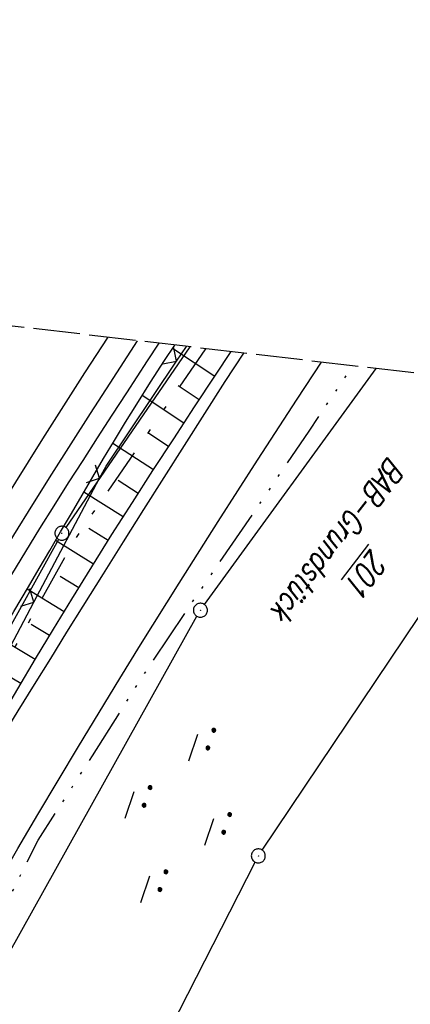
# Model space of a CAD drawing. Extents: x 510637 to 511182, y 471777 to 472747.
# Tile 41 of 42: x 511026 to 511068, y 472642 to 472747. Entities that reach past the tile are written whole.
import ezdxf

# ---------------------------------------------------------------- set-up
doc = ezdxf.new("R2010")
doc.units = 0
doc.header["$LTSCALE"] = 10
doc.header["$MEASUREMENT"] = 0
for name, pattern in [('ACAD_ISO14W100', [25.5, 12, -3, 0.5, -3, 0.5, -3, 0.5, -3]), ('LT00', [0]), ('LT09', [0.54, 0.2, -0.1, 0.02, -0.1, 0.02, -0.1]), ('LT14', [0.6, 0.5, -0.1])]:
    doc.linetypes.add(name, pattern=pattern)
doc.layers.get('0').update_dxf_attribs({"linetype": 'LT00'})
doc.layers.add('-BLATT_94-RAND', color=7, linetype='LT14', plot=False)
for name, color, linetype in [('DFK_AB_FLNR', 7, 'Continuous'), ('DFK_AB_L', 21, 'LT00'), ('DFK_AB_P', 7, 'LT00'), ('DFK_NUTZUNG', 250, 'LT00'), ('GEMARKUNGSGRENZE', 3, 'LT09'), ('TELEKOM', 210, 'ACAD_ISO14W100'), ('V93_AFBR_BAB', 250, 'LT00'), ('V93_BOESCH', 250, 'LT00'), ('V93_BOSCHUNG', 250, 'LT00'), ('V93_GRABEN', 250, 'LT00'), ('V93_LD_MARK', 250, 'LT00'), ('V93_ZAUN', 40, 'LT00'), ('V94_AFBR_BAB', 250, 'LT00'), ('V94_BOESCH', 250, 'LT00'), ('V94_BOSCHUNG', 250, 'LT00'), ('V94_GRABEN', 250, 'LT00'), ('V94_LD_MARK', 250, 'LT00'), ('V94_ZAUN', 40, 'LT00')]:
    doc.layers.add(name, color=color, linetype=linetype)
doc.styles.get("Standard").update_dxf_attribs({"font": 'romans.shx'})

# ---------------------------------------------------------------- blocks, each defined once
blk = doc.blocks.new('SYMB0003')
at = {"color": 0, "linetype": 'ByBlock'}
for p, q in [((-0.015712, 0), (0.010166, 0.012015)), ((0, -0.021257), (-0.015712, 0)), ((0.010166, 0.012015), (0, -0.021257))]:
    blk.add_line(p, q, dxfattribs=at)
for points in [[(-0.031395, 0.499013), (-0.093691, 0.491144), (-0.154509, 0.475528), (-0.21289, 0.452414), (-0.267913, 0.422164), (-0.318712, 0.385257), (-0.364484, 0.342274), (-0.404509, 0.293893), (-0.438154, 0.240877), (-0.464888, 0.184062), (-0.484292, 0.124345), (-0.496058, 0.062667), (-0.5, 0)], [(-0.5, 0), (-0.496058, -0.062667), (-0.484292, -0.124345), (-0.464888, -0.184062), (-0.438154, -0.240877), (-0.404509, -0.293893), (-0.364485, -0.342274), (-0.318712, -0.385257), (-0.267914, -0.422164), (-0.21289, -0.452414), (-0.154509, -0.475529), (-0.093691, -0.491144), (-0.031395, -0.499014), (0.031395, -0.499014)], [(0.5, 0), (0.496057, 0.062667), (0.484292, 0.124345), (0.464888, 0.184062), (0.438153, 0.240877), (0.404509, 0.293893), (0.364484, 0.342274), (0.318712, 0.385257), (0.267913, 0.422164), (0.21289, 0.452414), (0.154509, 0.475528), (0.093691, 0.491144), (0.031395, 0.499013), (-0.031395, 0.499013)], [(0.031395, -0.499014), (0.093691, -0.491144), (0.154509, -0.475529), (0.21289, -0.452414), (0.267914, -0.422164), (0.318712, -0.385257), (0.364485, -0.342274), (0.404509, -0.293893), (0.438154, -0.240877), (0.464889, -0.184062), (0.484292, -0.124345), (0.496058, -0.062667), (0.5, 0)]]:
    blk.add_lwpolyline(points, dxfattribs=at)
blk = doc.blocks.new('SYMB0024')
at = {"color": 0, "linetype": 'ByBlock'}
for p, q in [((-0.5, 0.5), (0, 0)), ((0, 0), (0.5, 0.5))]:
    blk.add_line(p, q, dxfattribs=at)
blk = doc.blocks.new('SYMB7270')
at = {"color": 0, "linetype": 'ByBlock'}
for p, q in [((-0.215, 0.537919), (-0.215, 0.512081)), ((-0.21, 0.507895), (-0.21, 0.542105)), ((-0.205, 0.544164), (-0.205, 0.505836)), ((-0.2, 0.505204), (-0.2, 0.544796)), ((-0.195, 0.544164), (-0.195, 0.505836)), ((-0.19, 0.507895), (-0.19, 0.542105)), ((-0.185, 0.537919), (-0.185, 0.512081)), ((-0.015, 0.537919), (-0.015, 0.512081)), ((-0.01, 0.507895), (-0.01, 0.542105)), ((-0.005, 0.544164), (-0.005, 0.505836)), ((0, 0.505204), (0, 0.544796)), ((0.005, 0.544164), (0.005, 0.505836)), ((0.01, 0.507895), (0.01, 0.542105)), ((0.015, 0.537919), (0.015, 0.512081)), ((-0.18, 0.524874), (-0.18, 0.525146)), ((0.02, 0.524874), (0.02, 0.525146)), ((-0.1, 0.375), (0.2, 0.375)), ((-1.015, 0.087919), (-1.015, 0.062081)), ((-1.01, 0.057894), (-1.01, 0.092105)), ((-1.005, 0.094164), (-1.005, 0.055836)), ((-1, 0.055203), (-1, 0.094796)), ((-0.995, 0.094164), (-0.995, 0.055836)), ((-0.99, 0.057894), (-0.99, 0.092105)), ((-0.985, 0.087919), (-0.985, 0.062081)), ((-0.98, 0.074874), (-0.98, 0.075145)), ((-0.815, 0.087919), (-0.815, 0.062081)), ((-0.81, 0.057894), (-0.81, 0.092105)), ((-0.805, 0.094164), (-0.805, 0.055836)), ((-0.8, 0.055203), (-0.8, 0.094796)), ((-0.795, 0.094164), (-0.795, 0.055836)), ((-0.79, 0.057894), (-0.79, 0.092105)), ((-0.785, 0.087919), (-0.785, 0.062081)), ((-0.78, 0.074874), (-0.78, 0.075145)), ((0.585, 0.087919), (0.585, 0.062081)), ((0.59, 0.057895), (0.59, 0.092105)), ((0.595, 0.094164), (0.595, 0.055836)), ((0.6, 0.055204), (0.6, 0.094796)), ((0.605, 0.094164), (0.605, 0.055836)), ((0.61, 0.057895), (0.61, 0.092105)), ((0.615, 0.087919), (0.615, 0.062081)), ((0.62, 0.074874), (0.62, 0.075146)), ((0.785, 0.087919), (0.785, 0.062081)), ((0.79, 0.057895), (0.79, 0.092105)), ((0.795, 0.094164), (0.795, 0.055836)), ((0.8, 0.055204), (0.8, 0.094796)), ((0.805, 0.094164), (0.805, 0.055836)), ((0.81, 0.057895), (0.81, 0.092105)), ((0.815, 0.087919), (0.815, 0.062081)), ((0.82, 0.074874), (0.82, 0.075146)), ((-0.9, -0.075), (-0.6, -0.075)), ((0.7, -0.075), (1, -0.075)), ((-0.215, -0.362081), (-0.215, -0.387919)), ((-0.21, -0.392105), (-0.21, -0.357895)), ((-0.205, -0.355836), (-0.205, -0.394164)), ((-0.2, -0.394796), (-0.2, -0.355204)), ((-0.195, -0.355836), (-0.195, -0.394164)), ((-0.19, -0.392105), (-0.19, -0.357895)), ((-0.185, -0.362081), (-0.185, -0.387919)), ((-0.18, -0.375126), (-0.18, -0.374855)), ((-0.015, -0.362081), (-0.015, -0.387919)), ((-0.01, -0.392105), (-0.01, -0.357895)), ((-0.005, -0.355836), (-0.005, -0.394164)), ((0, -0.394796), (0, -0.355204)), ((0.005, -0.355836), (0.005, -0.394164)), ((0.01, -0.392105), (0.01, -0.357895)), ((0.015, -0.362081), (0.015, -0.387919)), ((0.02, -0.375126), (0.02, -0.374855)), ((-0.1, -0.525), (0.2, -0.525))]:
    blk.add_line(p, q, dxfattribs=at)
for points in [[(-0.18, 0.525), (-0.181981, 0.533678), (-0.18753, 0.540637), (-0.19555, 0.544499), (-0.20445, 0.544499), (-0.21247, 0.540637), (-0.218019, 0.533678), (-0.22, 0.525), (-0.218019, 0.516322), (-0.21247, 0.509363), (-0.20445, 0.505501), (-0.19555, 0.505501), (-0.18753, 0.509363), (-0.181981, 0.516322), (-0.18, 0.525)], [(-0.01247, 0.540637), (-0.018019, 0.533678), (-0.02, 0.525), (-0.018019, 0.516322), (-0.01247, 0.509363), (-0.00445, 0.505501)], [(0.00445, 0.544499), (-0.00445, 0.544499), (-0.01247, 0.540637)], [(0.02, 0.525), (0.018019, 0.533678), (0.01247, 0.540637), (0.00445, 0.544499)], [(-0.00445, 0.505501), (0.00445, 0.505501), (0.01247, 0.509363), (0.018019, 0.516322), (0.02, 0.525)], [(-0.98, 0.075), (-0.981981, 0.083678), (-0.98753, 0.090637), (-0.99555, 0.094498), (-1.00445, 0.094498), (-1.01247, 0.090637), (-1.018019, 0.083678), (-1.02, 0.075), (-1.018019, 0.066322), (-1.01247, 0.059363), (-1.00445, 0.055501), (-0.99555, 0.055501), (-0.98753, 0.059363), (-0.981981, 0.066322), (-0.98, 0.075)], [(-0.78, 0.075), (-0.781981, 0.083678), (-0.78753, 0.090637), (-0.79555, 0.094498), (-0.80445, 0.094498), (-0.81247, 0.090637), (-0.818019, 0.083678), (-0.82, 0.075), (-0.818019, 0.066322), (-0.81247, 0.059363), (-0.80445, 0.055501), (-0.79555, 0.055501), (-0.78753, 0.059363), (-0.781981, 0.066322), (-0.78, 0.075)], [(0.62, 0.075), (0.618019, 0.083678), (0.61247, 0.090637), (0.60445, 0.094499), (0.59555, 0.094499), (0.58753, 0.090637), (0.581981, 0.083678), (0.58, 0.075), (0.581981, 0.066322), (0.58753, 0.059363), (0.59555, 0.055501), (0.60445, 0.055501), (0.61247, 0.059363), (0.618019, 0.066322), (0.62, 0.075)], [(0.82, 0.075), (0.818019, 0.083678), (0.81247, 0.090637), (0.80445, 0.094499), (0.79555, 0.094499), (0.78753, 0.090637), (0.781981, 0.083678), (0.78, 0.075), (0.781981, 0.066322), (0.78753, 0.059363), (0.79555, 0.055501), (0.80445, 0.055501), (0.81247, 0.059363), (0.818019, 0.066322), (0.82, 0.075)], [(-0.18, -0.375), (-0.181981, -0.366322), (-0.18753, -0.359363), (-0.19555, -0.355501), (-0.20445, -0.355501), (-0.21247, -0.359363), (-0.218019, -0.366322), (-0.22, -0.375), (-0.218019, -0.383678), (-0.21247, -0.390637), (-0.20445, -0.394499), (-0.19555, -0.394499), (-0.18753, -0.390637), (-0.181981, -0.383678), (-0.18, -0.375)], [(-0.01247, -0.359363), (-0.018019, -0.366322), (-0.02, -0.375), (-0.018019, -0.383678), (-0.01247, -0.390637), (-0.00445, -0.394499)], [(0.00445, -0.355501), (-0.00445, -0.355501), (-0.01247, -0.359363)], [(-0.00445, -0.394499), (0.00445, -0.394499), (0.01247, -0.390637), (0.018019, -0.383678), (0.02, -0.375)], [(0.02, -0.375), (0.018019, -0.366322), (0.01247, -0.359363), (0.00445, -0.355501)]]:
    blk.add_lwpolyline(points, dxfattribs=at)

msp = doc.modelspace()

# ---------------------------------------------------------------- linework, layer by layer
at = {"layer": '-BLATT_94-RAND'}
msp.add_lwpolyline([(510744.52, 472747.01), (510637.26, 471828.25), (511074.29, 471777.23), (511181.55, 472695.99), (510744.52, 472747.01)], dxfattribs=at)
at = {"layer": 'DFK_AB_L'}
for p, q in [((511044.35, 472712.01), (511031.07, 472692.68)), ((511045.92, 472684.43), (511064.28, 472709.68)), ((511030.29, 472691.4), (510995.43, 472628.67)), ((511052.1, 472658.15), (511074.02, 472690.79)), ((511010.09, 472620.52), (511045.11, 472683.17)), ((511038.36, 472631.45), (511051.34, 472656.86))]:
    msp.add_line(p, q, dxfattribs=at)
at = {"layer": 'GEMARKUNGSGRENZE', "ltscale": 2.5, "flags": 128}
msp.add_lwpolyline([(511046.03, 472711.81), (511031.93, 472691.27), (510996.41, 472627.33), (510946.88, 472521.12), (510931.14, 472471.16), (510904.27, 472356.96), (510903.97, 472355.51), (510901.21, 472342.3), (510941.59, 472335.04), (510971, 472327.67), (510993.45, 472322.39), (511002.82, 472295.22), (510981.46, 472288.09), (510979.08, 472252.27), (510975.29, 472194.98), (510973.33, 472186.4), (510968.72, 472165.9), (510952.99, 472136.27), (510921.26, 472097.63), (510905.04, 472075.84), (510893.26, 472050.56), (510892, 472047.86), (510887.62, 472022.35), (510889.46, 471975.29), (510899.31, 471911.87), (510912.91, 471849.01), (510924.68, 471794.7)], dxfattribs=at)
at = {"layer": 'TELEKOM', "ltscale": 0.05, "flags": 128}
msp.add_lwpolyline([(510962.47, 472350.13), (510965.72, 472353.73), (510968.65, 472357.09), (510966.89, 472358.76), (510964.96, 472360.79), (510963.38, 472362.62), (510961.16, 472365.44), (510958.36, 472369.71), (510956.81, 472372.66), (510955.4, 472376.3), (510954.46, 472378.6), (510953.27, 472382.49), (510952.4, 472386.28), (510951.56, 472391.28), (510951.37, 472393.02), (510951.21, 472394.82), (510951.11, 472397.93), (510950.76, 472402.94), (510950.34, 472407.88), (510949.95, 472413.34), (510950.59, 472414.01), (510952.27, 472415.52), (510953.52, 472416.87), (510953.3, 472423.32), (510953.18, 472428.17), (510953.1, 472431.49), (510952.99, 472436.04), (510952.87, 472440.34), (510952.59, 472443.98), (510952.19, 472450.05), (510952.15, 472464.55), (510952.43, 472470.43), (510952.59, 472472.37), (510952.87, 472474.9), (510953.02, 472476.41), (510953.86, 472481.93), (510954.42, 472485.53), (510955.01, 472488.81), (510955.68, 472492.27), (510957.11, 472499.08), (510957.74, 472502.15), (510958.66, 472505.51), (510959.93, 472510.35), (510961.11, 472514.23), (510962.54, 472519.22), (510964.13, 472525.05), (510968.69, 472538.33), (510971.78, 472546.75), (510974.27, 472553.08), (510975.98, 472557.89), (510979.47, 472566.12), (510985.49, 472580.31), (510988.11, 472585.54), (510992.34, 472593.39), (511000.33, 472608.22), (511008.93, 472623.49), (511012.76, 472630.15), (511016.98, 472637.21), (511020.44, 472643.2), (511022.02, 472646.24), (511024.13, 472651.25), (511028.1, 472659.23), (511033.92, 472668.24), (511039.2, 472676.62), (511044.42, 472684.4), (511051.03, 472694.02), (511057.11, 472702.99), (511061.74, 472709.89), (511061.8, 472709.97)], dxfattribs=at)
at = {"layer": 'V93_AFBR_BAB'}
for points in [[(511003.65, 472654.94), (511003.91, 472655.41), (511006.22, 472659.46), (511008.55, 472663.5), (511010.89, 472667.54), (511012.95, 472671.06), (511015.03, 472674.59), (511017.12, 472678.1), (511019.22, 472681.61), (511021.33, 472685.11), (511023.47, 472688.59), (511025.49, 472691.87), (511027.52, 472695.13), (511029.57, 472698.39), (511031.64, 472701.63), (511033.71, 472704.87), (511035.8, 472708.11), (511038.76, 472712.66)], [(511011.73, 472648.72), (511012.96, 472650.94), (511014.46, 472653.6), (511015.97, 472656.25), (511017.49, 472658.9), (511019.16, 472661.75), (511020.84, 472664.59), (511022.54, 472667.42), (511024.25, 472670.24), (511025.97, 472673.05), (511027.71, 472675.86), (511029.45, 472678.67), (511031.19, 472681.47), (511032.94, 472684.27), (511035.1, 472687.71), (511037.26, 472691.15), (511039.42, 472694.59), (511041.59, 472698.03), (511043.76, 472701.46), (511045.95, 472704.88), (511048.14, 472708.3), (511050.12, 472711.34)], [(511017.79, 472644.07), (511019, 472646.25), (511021.38, 472650.45), (511023.78, 472654.64), (511025.92, 472658.31), (511028.07, 472661.97), (511030.24, 472665.61), (511032.43, 472669.25), (511034.63, 472672.88), (511036.85, 472676.5), (511039.08, 472680.11), (511043.21, 472686.72), (511047.37, 472693.31), (511051.58, 472699.87), (511055.83, 472706.4), (511058.44, 472710.36)]]:
    msp.add_lwpolyline(points, dxfattribs=at)
at = {"layer": 'V93_BOESCH'}
msp.add_lwpolyline([(511010.87, 472649.38), (511011.36, 472650.25), (511013.08, 472653.27), (511014.8, 472656.29), (511016.53, 472659.3), (511018.39, 472662.53), (511020.26, 472665.76), (511022.13, 472668.99), (511024.02, 472672.21), (511025.92, 472675.42), (511027.83, 472678.62), (511029.76, 472681.81), (511031.7, 472685), (511033.85, 472688.46), (511036.01, 472691.91), (511038.2, 472695.34), (511040.4, 472698.77), (511042.62, 472702.18), (511044.86, 472705.59), (511047.1, 472708.99), (511048.77, 472711.49)], dxfattribs=at)
at = {"layer": 'V93_BOSCHUNG'}
for p, q in [((511047.01, 472708.85), (511042.49, 472711.84)), ((511045.36, 472706.34), (511043.11, 472707.83)), ((511043.71, 472703.85), (511039.24, 472706.79)), ((511042.08, 472701.34), (511039.86, 472702.79)), ((511040.45, 472698.84), (511036.09, 472701.66)), ((511038.83, 472696.32), (511036.69, 472697.7)), ((511037.22, 472693.8), (511033.01, 472696.47)), ((511035.62, 472691.28), (511033.55, 472692.58)), ((511034.03, 472688.75), (511029.97, 472691.27)), ((511032.45, 472686.21), (511030.45, 472687.44)), ((511030.88, 472683.66), (511026.93, 472686.08)), ((511029.33, 472681.11), (511027.36, 472682.3)), ((511027.79, 472678.55), (511023.84, 472680.91)), ((511026.25, 472675.98), (511024.27, 472677.16))]:
    msp.add_line(p, q, dxfattribs=at)
at = {"layer": 'V93_GRABEN'}
for points in [[(511041.03, 472712.4), (511039.79, 472710.51), (511037.57, 472707.1), (511036, 472704.69), (511034.44, 472702.28), (511032.88, 472699.86), (511031.33, 472697.44), (511029.79, 472695.01), (511028.26, 472692.57), (511026.75, 472690.12), (511025.25, 472687.66), (511023.85, 472685.31), (511022.46, 472682.95), (511021.09, 472680.58), (511019.73, 472678.21), (511018.38, 472675.83), (511017.04, 472673.44), (511015.7, 472671.05), (511014.37, 472668.66), (511013.04, 472666.26)], [(511014.42, 472665.52), (511016.01, 472668.11), (511017.61, 472670.7), (511019.2, 472673.29), (511020.79, 472675.89), (511022.37, 472678.48), (511023.95, 472681.09), (511025.51, 472683.69), (511027.07, 472686.31), (511028.22, 472688.27), (511029.37, 472690.23), (511030.51, 472692.2), (511031.66, 472694.17), (511032.81, 472696.13), (511033.96, 472698.09), (511035.12, 472700.05), (511036.29, 472702), (511037.47, 472703.94), (511038.67, 472705.87), (511040.15, 472708.21), (511041.65, 472710.54), (511042.73, 472712.2)]]:
    msp.add_lwpolyline(points, dxfattribs=at)
at = {"layer": 'V93_LD_MARK'}
msp.add_lwpolyline([(511035.56, 472713.03), (511033.08, 472709.21), (511028.57, 472702.16), (511024.13, 472695.07), (511019.74, 472687.96), (511015.4, 472680.8), (511011.12, 472673.62), (511006.9, 472666.4), (511002.74, 472659.15), (511001.36, 472656.7)], dxfattribs=at)
at = {"layer": 'V93_ZAUN'}
for p, q in [((511027.66, 472684.69), (511034.69, 472697.94)), ((511020.62, 472671.44), (511027.66, 472684.69))]:
    msp.add_line(p, q, dxfattribs=at)
msp.add_lwpolyline([(511034.69, 472697.94), (511035.39, 472699.25), (511042.93, 472710.46)], dxfattribs=at)
at = {"layer": 'V94_AFBR_BAB'}
for points in [[(510994.31, 472638.06), (510996.82, 472642.68), (510999.35, 472647.28), (511001.62, 472651.35), (511003.91, 472655.41), (511006.22, 472659.46), (511008.55, 472663.5), (511010.89, 472667.54), (511012.95, 472671.06), (511015.03, 472674.59), (511017.12, 472678.1), (511019.22, 472681.61), (511021.33, 472685.11), (511023.47, 472688.59), (511025.49, 472691.87), (511027.52, 472695.13), (511029.57, 472698.39), (511031.64, 472701.63), (511033.71, 472704.87), (511035.8, 472708.11), (511038.76, 472712.66)], [(511025.97, 472673.05), (511027.71, 472675.86), (511029.45, 472678.67), (511031.19, 472681.47), (511032.94, 472684.27), (511035.1, 472687.71), (511037.26, 472691.15), (511039.42, 472694.59), (511041.59, 472698.03), (511043.76, 472701.46), (511045.95, 472704.88), (511048.14, 472708.3), (511050.12, 472711.34)], [(511014.32, 472637.81), (511016.65, 472642.03), (511019, 472646.25), (511021.38, 472650.45), (511023.78, 472654.64), (511025.92, 472658.31), (511028.07, 472661.97), (511030.24, 472665.61), (511032.43, 472669.25), (511034.63, 472672.88), (511036.85, 472676.5), (511039.08, 472680.11), (511043.21, 472686.72), (511047.37, 472693.31), (511051.58, 472699.87), (511055.83, 472706.4), (511058.44, 472710.36)]]:
    msp.add_lwpolyline(points, dxfattribs=at)
at = {"layer": 'V94_BOESCH'}
msp.add_lwpolyline([(511006.28, 472641.16), (511007.96, 472644.2), (511009.66, 472647.23), (511011.36, 472650.25), (511013.08, 472653.27), (511014.8, 472656.29), (511016.53, 472659.3), (511018.39, 472662.53), (511020.26, 472665.76), (511022.13, 472668.99), (511024.02, 472672.21), (511025.92, 472675.42), (511027.83, 472678.62), (511029.76, 472681.81), (511031.7, 472685), (511033.85, 472688.46), (511036.01, 472691.91), (511038.2, 472695.34), (511040.4, 472698.77), (511042.62, 472702.18), (511044.86, 472705.59), (511047.1, 472708.99), (511048.77, 472711.49)], dxfattribs=at)
at = {"layer": 'V94_BOSCHUNG'}
for p, q in [((511047.01, 472708.85), (511042.49, 472711.84)), ((511045.36, 472706.34), (511043.11, 472707.83)), ((511043.71, 472703.85), (511039.24, 472706.79)), ((511042.08, 472701.34), (511039.86, 472702.79)), ((511040.45, 472698.84), (511036.09, 472701.66)), ((511038.83, 472696.32), (511036.69, 472697.7)), ((511037.22, 472693.8), (511033.01, 472696.47)), ((511035.62, 472691.28), (511033.55, 472692.58)), ((511034.03, 472688.75), (511029.97, 472691.27)), ((511032.45, 472686.21), (511030.45, 472687.44)), ((511030.88, 472683.66), (511026.93, 472686.08)), ((511029.33, 472681.11), (511027.36, 472682.3)), ((511027.79, 472678.55), (511023.84, 472680.91)), ((511026.25, 472675.98), (511024.27, 472677.16))]:
    msp.add_line(p, q, dxfattribs=at)
at = {"layer": 'V94_GRABEN'}
for points in [[(511041.03, 472712.4), (511039.79, 472710.51), (511037.57, 472707.1), (511036, 472704.69), (511034.44, 472702.28), (511032.88, 472699.86), (511031.33, 472697.44), (511029.79, 472695.01), (511028.26, 472692.57), (511026.75, 472690.12), (511025.25, 472687.66), (511023.85, 472685.31), (511022.46, 472682.95), (511021.09, 472680.58), (511019.73, 472678.21), (511018.38, 472675.83), (511017.04, 472673.44), (511015.7, 472671.05), (511014.37, 472668.66), (511013.04, 472666.26)], [(511014.42, 472665.52), (511016.01, 472668.11), (511017.61, 472670.7), (511019.2, 472673.29), (511020.79, 472675.89), (511022.37, 472678.48), (511023.95, 472681.09), (511025.51, 472683.69), (511027.07, 472686.31), (511028.22, 472688.27), (511029.37, 472690.23), (511030.51, 472692.2), (511031.66, 472694.17), (511032.81, 472696.13), (511033.96, 472698.09), (511035.12, 472700.05), (511036.29, 472702), (511037.47, 472703.94), (511038.67, 472705.87), (511040.15, 472708.21), (511041.65, 472710.54), (511042.73, 472712.2)]]:
    msp.add_lwpolyline(points, dxfattribs=at)
at = {"layer": 'V94_LD_MARK'}
msp.add_lwpolyline([(511035.56, 472713.03), (511033.08, 472709.21), (511028.57, 472702.16), (511024.13, 472695.07), (511019.74, 472687.96), (511015.4, 472680.8), (511011.12, 472673.62), (511006.9, 472666.4), (511002.74, 472659.15), (510998.64, 472651.86), (510994.6, 472644.55), (510990.62, 472637.19)], dxfattribs=at)
at = {"layer": 'V94_ZAUN'}
for p, q in [((511042.93, 472710.46), (511044, 472712.05)), ((511027.66, 472684.69), (511034.69, 472697.94)), ((511020.62, 472671.44), (511027.66, 472684.69))]:
    msp.add_line(p, q, dxfattribs=at)
msp.add_lwpolyline([(511034.69, 472697.94), (511035.39, 472699.25), (511042.93, 472710.46)], dxfattribs=at)

# ---------------------------------------------------------------- block references
at = {"layer": 'DFK_AB_P', "xscale": 1.499999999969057, "yscale": 1.5, "zscale": 1.5, "rotation": 251.2881100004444}
for p in [(511030.65, 472692.06), (511045.48, 472683.82), (511051.68, 472657.53)]:
    msp.add_blockref('SYMB0003', p, dxfattribs=at)
at = {"layer": 'DFK_NUTZUNG', "xscale": 10, "yscale": 10, "zscale": 10, "rotation": 251.28826}
msp.add_blockref('SYMB7270', (511043, 472661.75), dxfattribs=at)
at = {"layer": 'V93_ZAUN', "yscale": 2.100000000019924, "zscale": 2.1}
for p, xscale, rotation in [((511042.93, 472710.46), 2.099999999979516, 56.07068219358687), ((511034.69, 472697.94), 2.099999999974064, 62.01954219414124), ((511027.66, 472684.69), 2.099999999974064, 62.01954219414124)]:
    msp.add_blockref('SYMB0024', p, dxfattribs=dict(at, xscale=xscale, rotation=rotation))
at = {"layer": 'V94_ZAUN', "yscale": 2.099999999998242, "zscale": 2.1}
for p, xscale, rotation in [((511042.93, 472710.46), 2.099999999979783, 56.07050399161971), ((511034.69, 472697.94), 2.100000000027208, 62.02069399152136), ((511027.66, 472684.69), 2.100000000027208, 62.02069399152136)]:
    msp.add_blockref('SYMB0024', p, dxfattribs=dict(at, xscale=xscale, rotation=rotation))

# ---------------------------------------------------------------- texts
at = {"layer": 'DFK_AB_FLNR', "oblique": 13.754, "width": 0.75}
for s, p in [('BAB-Grundstück', (511065.67, 472700.39)), ('%%U201', (511063.8, 472690.5))]:
    msp.add_text(s, height=2.5, rotation=232.4313, dxfattribs=at).set_placement(p)

doc.saveas('drawing.dxf')
